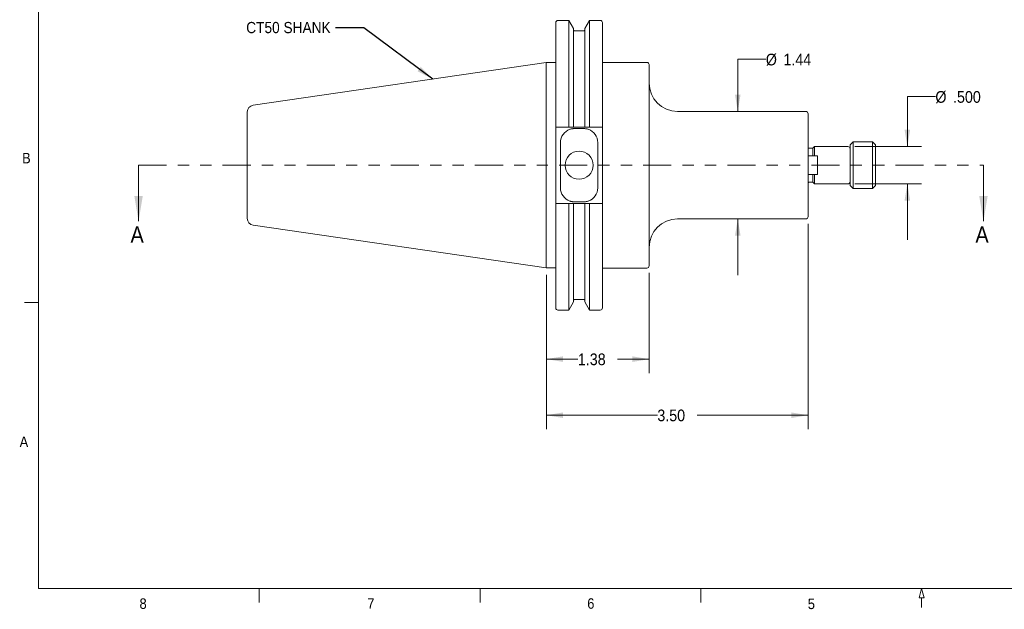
# Model space of a CAD drawing. Header units: inches. Extents: x 0.5 to 16.5, y 0.2 to 10.8.
# Tile 1 of 8: x 0.5 to 9.2, y 0.2 to 5.5. Entities that reach past the tile are written whole.
import ezdxf

# ---------------------------------------------------------------- set-up
doc = ezdxf.new("R2010")
doc.units = ezdxf.units.IN
doc.header["$MEASUREMENT"] = 0
doc.linetypes.add('PHANTOM', pattern=[0.5, 0.25, -0.05, 0.05, -0.05, 0.05, -0.05])
doc.styles.add('SLDTEXTSTYLE1', font='GOTHIC.TTF', dxfattribs={"width": 0.913})
doc.styles.get("Standard").update_dxf_attribs({"font": 'GOTHIC.TTF'})
doc.dimstyles.new('SLDDIMSTYLE0', dxfattribs={"dimtxt": 0.104167, "dimasz": 0.15, "dimexe": 0, "dimexo": 0.0625, "dimgap": 0.026042, "dimtad": 0, "dimtih": 1, "dimtoh": 1, "dimlfac": 1.5, "dimrnd": 1e-09, "dimzin": 4, "dimdsep": 46, "dimtxsty": 'SLDTEXTSTYLE1', "dimsah": 1, "dimcen": 0.09, "dimadec": 0, "dimazin": 1, "dimtfac": 1, "dimtdec": 3, "dimtofl": 0, "dimtmove": 0, "dimatfit": 3, "dimfxl": 1, "dimfrac": 2, "dimtolj": 1, "dimtzin": 12, "dimarcsym": 0})
doc.dimstyles.new('SLDDIMSTYLE1', dxfattribs={"dimtxt": 0.104167, "dimasz": 0.15, "dimexe": 0, "dimexo": 0.0625, "dimgap": 0.026042, "dimtad": 0, "dimtih": 1, "dimtoh": 1, "dimlfac": 1.5, "dimrnd": 1e-09, "dimzin": 12, "dimdsep": 46, "dimtxsty": 'SLDTEXTSTYLE1', "dimsah": 1, "dimcen": 0.09, "dimadec": 0, "dimazin": 3, "dimtfac": 1, "dimtdec": 3, "dimtofl": 0, "dimtmove": 0, "dimatfit": 3, "dimfxl": 1, "dimfrac": 2, "dimtolj": 1, "dimtzin": 12, "dimarcsym": 0})
doc.dimstyles.new('SLDDIMSTYLE2', dxfattribs={"dimtxt": 0.104167, "dimasz": 0.15, "dimexe": 0, "dimexo": 0.0625, "dimgap": 0.026042, "dimtad": 0, "dimtih": 1, "dimtoh": 1, "dimlfac": 1.5, "dimrnd": 1e-09, "dimzin": 12, "dimdsep": 46, "dimtxsty": 'SLDTEXTSTYLE1', "dimsah": 1, "dimcen": 0.09, "dimadec": 0, "dimazin": 3, "dimtfac": 1, "dimtdec": 3, "dimtmove": 0, "dimatfit": 0, "dimfxl": 1, "dimfrac": 2, "dimtolj": 1, "dimtzin": 12, "dimarcsym": 0})
doc.dimstyles.new('SLDDIMSTYLE3', dxfattribs={"dimtxt": 0.104167, "dimasz": 0.15, "dimexe": 0, "dimexo": 0.0625, "dimgap": 0.026042, "dimtad": 0, "dimtih": 1, "dimtoh": 1, "dimdec": 3, "dimlfac": 1.5, "dimrnd": 1e-09, "dimzin": 4, "dimdsep": 46, "dimtxsty": 'SLDTEXTSTYLE1', "dimsah": 1, "dimcen": 0.09, "dimadec": 0, "dimazin": 1, "dimtfac": 1, "dimtdec": 3, "dimtmove": 0, "dimatfit": 0, "dimfxl": 1, "dimfrac": 2, "dimtolj": 1, "dimtzin": 12, "dimarcsym": 0})
doc.dimstyles.new('SLDDIMSTYLE4', dxfattribs={"dimtxt": 0, "dimasz": 0.15, "dimexe": 0, "dimexo": 0.0625, "dimgap": 0, "dimtad": 0, "dimtih": 1, "dimtoh": 1, "dimdec": 0, "dimrnd": 1e-09, "dimzin": 0, "dimdsep": 46, "dimtxsty": 'Standard', "dimsah": 1, "dimcen": 0.09, "dimadec": 0, "dimazin": 0, "dimtfac": 0.15, "dimtdec": 0, "dimtofl": 0, "dimtmove": 0, "dimatfit": 3, "dimfxl": 1, "dimfrac": 2, "dimtolj": 1, "dimtzin": 0, "dimarcsym": 0})

# ---------------------------------------------------------------- blocks, each defined once
blk = doc.blocks.new('_D')
at = {"color": 7, "linetype": 'Continuous', "lineweight": 0}
for p, q in [((7.4872, 3.6521), (7.4872, 1.8198)), ((5.1539, 3.1956), (5.1539, 1.8198)), ((5.1539, 1.9448), (6.1436, 1.9448)), ((7.4872, 1.9448), (6.4974, 1.9448))]:
    blk.add_line(p, q, dxfattribs=at)
for points in [[(5.1539, 1.9448), (5.3039, 1.9198), (5.3039, 1.9698)], [(7.4872, 1.9448), (7.3372, 1.9698), (7.3372, 1.9198)]]:
    blk.add_solid(points, dxfattribs=at)
at = {"color": 7, "linetype": 'Continuous', "lineweight": 0, "insert": (6.1436, 1.9951, -3.3294), "char_height": 0.10417, "attachment_point": 1, "style": 'SLDTEXTSTYLE1'}
blk.add_mtext('3.50', dxfattribs=at)
blk = doc.blocks.new('_D_1')
at = {"color": 7, "linetype": 'Continuous', "lineweight": 0}
for p, q in [((5.1539, 3.1956), (5.1539, 2.3198)), ((6.0705, 3.2148), (6.0705, 2.3198)), ((5.1539, 2.4448), (5.4353, 2.4448)), ((6.0705, 2.4448), (5.7891, 2.4448))]:
    blk.add_line(p, q, dxfattribs=at)
for points in [[(5.1539, 2.4448), (5.3039, 2.4198), (5.3039, 2.4698)], [(6.0705, 2.4448), (5.9205, 2.4698), (5.9205, 2.4198)]]:
    blk.add_solid(points, dxfattribs=at)
at = {"color": 7, "linetype": 'Continuous', "lineweight": 0, "insert": (5.4353, 2.4951, -3.3294), "char_height": 0.10417, "attachment_point": 1, "style": 'SLDTEXTSTYLE1'}
blk.add_mtext('1.38', dxfattribs=at)
blk = doc.blocks.new('_D_2')
at = {"color": 7, "linetype": 'Continuous', "lineweight": 0}
for p, q in [((7.1108, 5.1199), (6.8608, 5.1199)), ((6.8608, 5.1199), (6.8608, 4.6533)), ((6.8608, 3.6946), (6.8608, 3.1946))]:
    blk.add_line(p, q, dxfattribs=at)
for points in [[(6.8608, 4.6533), (6.8858, 4.8033), (6.8358, 4.8033)], [(6.8608, 3.6946), (6.8358, 3.5446), (6.8858, 3.5446)]]:
    blk.add_solid(points, dxfattribs=at)
at = {"color": 7, "linetype": 'Continuous', "lineweight": 0, "char_height": 0.10417, "attachment_point": 1, "style": 'SLDTEXTSTYLE1'}
for s, insert in [('%%c', (7.1108, 5.1682, -3.3294)), ('1.44', (7.2681, 5.1682, -3.3294))]:
    blk.add_mtext(s, dxfattribs=dict(at, insert=insert))
blk = doc.blocks.new('_D_3')
at = {"color": 7, "linetype": 'Continuous', "lineweight": 0}
for p, q in [((8.6229, 4.7864), (8.3729, 4.7864)), ((8.3729, 4.7864), (8.3729, 4.3404)), ((7.905, 4.3404), (8.4979, 4.3404)), ((7.905, 4.0074), (8.4979, 4.0074)), ((8.3729, 4.0074), (8.3729, 3.5074))]:
    blk.add_line(p, q, dxfattribs=at)
for points in [[(8.3729, 4.3404), (8.3979, 4.4904), (8.3479, 4.4904)], [(8.3729, 4.0074), (8.3479, 3.8574), (8.3979, 3.8574)]]:
    blk.add_solid(points, dxfattribs=at)
at = {"color": 7, "linetype": 'Continuous', "lineweight": 0, "char_height": 0.10417, "attachment_point": 1, "style": 'SLDTEXTSTYLE1'}
for s, insert in [('%%c', (8.6229, 4.8347, -3.3294)), ('.500', (8.7801, 4.8347, -3.3294))]:
    blk.add_mtext(s, dxfattribs=dict(at, insert=insert))

msp = doc.modelspace()

# ---------------------------------------------------------------- linework, layer by layer
at = {"color": 7, "linetype": 'Continuous', "lineweight": 0}
for p, q in [((0.625, 10.6), (0.625, 0.4)), ((1.51781, 4.17392), (1.51781, 3.67392)), ((9.05143, 4.17392), (9.05143, 3.67392)), ((0.62625, 2.95), (0.50125, 2.95)), ((16.375, 0.4), (0.625, 0.4)), ((2.59375, 0.4), (2.59375, 0.275)), ((4.5625, 0.4), (4.5625, 0.275)), ((6.53125, 0.4), (6.53125, 0.275)), ((8.5, 0.4), (8.47722, 0.315)), ((8.5, 0.4), (8.52278, 0.315)), ((8.52278, 0.315), (8.47722, 0.315)), ((8.5, 0.315), (8.5, 0.23))]:
    msp.add_line(p, q, dxfattribs=at)
at = {"color": 7, "linetype": 'Continuous', "lineweight": 15}
for p, q in [((5.23719, 5.44559), (5.23719, 4.51392)), ((5.35354, 5.46559), (5.25719, 5.46559)), ((5.39576, 5.39247), (5.35354, 5.46559)), ((5.35354, 5.46559), (5.35354, 4.51392)), ((5.53864, 5.46559), (5.49642, 5.39247)), ((5.63386, 5.46559), (5.53864, 5.46559)), ((5.53864, 5.46559), (5.53864, 4.51392)), ((5.65386, 5.44559), (5.65386, 4.51392)), ((5.39576, 5.39247), (5.39576, 4.51392)), ((5.48976, 5.37192), (5.40242, 5.37192)), ((5.49642, 5.39247), (5.49642, 4.51392)), ((5.15386, 5.08975), (2.53853, 4.70835)), ((5.23652, 5.08975), (5.15386, 5.08975)), ((5.15386, 5.08975), (5.15386, 4.17392)), ((5.23719, 5.08977), (5.23652, 5.08975)), ((6.05052, 5.09059), (5.65386, 5.09059)), ((6.07052, 3.27725), (6.07052, 5.07059)), ((7.46719, 4.65325), (6.32386, 4.65325)), ((2.48719, 4.64898), (2.48719, 4.17392)), ((7.48719, 3.71459), (7.48719, 4.63325)), ((5.23719, 4.49392), (5.23719, 4.51392)), ((5.23719, 4.49392), (5.23719, 3.85392)), ((5.35354, 4.51392), (5.25719, 4.51392)), ((5.48976, 4.51392), (5.40242, 4.51392)), ((5.48809, 4.50059), (5.40409, 4.50059)), ((5.63386, 4.51392), (5.53864, 4.51392)), ((5.65386, 4.51392), (5.65386, 4.49392)), ((5.65386, 3.85392), (5.65386, 4.49392)), ((5.27942, 3.97192), (5.27942, 4.37592)), ((5.61276, 4.37592), (5.61276, 3.97192)), ((7.53112, 4.32542), (7.50352, 4.32542)), ((7.54612, 4.34042), (7.53112, 4.32542)), ((7.53112, 4.25725), (7.53112, 4.32542)), ((7.84252, 4.34042), (7.54612, 4.34042)), ((7.54612, 4.25725), (7.54612, 4.34042)), ((7.88919, 4.38225), (7.86252, 4.35559)), ((7.86252, 3.99225), (7.86252, 4.35559)), ((8.06352, 4.38225), (7.88919, 4.38225)), ((7.88919, 3.96559), (7.88919, 4.38225)), ((8.09019, 4.35559), (8.06352, 4.38225)), ((8.06352, 3.96559), (8.06352, 4.38225)), ((8.09019, 3.99225), (8.09019, 4.35559)), ((7.48719, 4.25725), (7.57052, 4.25725)), ((7.57052, 4.25725), (7.57052, 4.09059)), ((2.48719, 4.17392), (2.48719, 3.69886)), ((5.15386, 4.17392), (5.15386, 3.25809)), ((7.48719, 4.09059), (7.57052, 4.09059)), ((7.53112, 4.02242), (7.53112, 4.09059)), ((7.54612, 4.00742), (7.54612, 4.09059)), ((7.50352, 4.02242), (7.53112, 4.02242)), ((7.53112, 4.02242), (7.54612, 4.00742)), ((7.54612, 4.00742), (7.84252, 4.00742)), ((7.86252, 3.99225), (7.88919, 3.96559)), ((7.88919, 3.96559), (8.06352, 3.96559)), ((8.06352, 3.96559), (8.09019, 3.99225)), ((5.23719, 3.83392), (5.23719, 3.85392)), ((5.23719, 3.83392), (5.23719, 2.90225)), ((5.25719, 3.83392), (5.35354, 3.83392)), ((5.35354, 3.83392), (5.35354, 2.88225)), ((5.39576, 3.83392), (5.39576, 2.95537)), ((5.40242, 3.83392), (5.48976, 3.83392)), ((5.40409, 3.84725), (5.48809, 3.84725)), ((5.49642, 3.83392), (5.49642, 2.95537)), ((5.53864, 3.83392), (5.53864, 2.88225)), ((5.53864, 3.83392), (5.63386, 3.83392)), ((5.65386, 3.85392), (5.65386, 3.83392)), ((5.65386, 3.83392), (5.65386, 2.90225)), ((6.32386, 3.69459), (7.46719, 3.69459)), ((2.53853, 3.63949), (5.15386, 3.25809)), ((5.15386, 3.25809), (5.23652, 3.25809)), ((5.23652, 3.25809), (5.23719, 3.25807)), ((5.65386, 3.25725), (6.05052, 3.25725)), ((5.35354, 2.88225), (5.39576, 2.95537)), ((5.40242, 2.97592), (5.48976, 2.97592)), ((5.49642, 2.95537), (5.53864, 2.88225)), ((5.25719, 2.88225), (5.35354, 2.88225)), ((5.53864, 2.88225), (5.63386, 2.88225))]:
    msp.add_line(p, q, dxfattribs=at)
at = {"color": 7, "linetype": 'PHANTOM', "lineweight": 0}
msp.add_line((1.51781, 4.17392), (9.05143, 4.17392), dxfattribs=at)
at = {"color": 7, "linetype": 'Continuous', "lineweight": 15}
msp.add_circle((5.44609, 4.17392), 0.125, dxfattribs=at)
for centre, radius, start, end in [((5.25719, 5.44559), 0.02, 90, 180), ((5.63386, 5.44559), 0.02, 0, 90), ((5.40242, 5.37859), 0.00667, 180, 270), ((5.48976, 5.37859), 0.00667, 270, 0), ((6.05052, 5.07059), 0.02, 0, 90), ((6.32386, 4.90659), 0.25333, 180, 270), ((2.54719, 4.64898), 0.06, 98.2971, 180), ((7.46719, 4.63325), 0.02, 0, 90), ((5.40409, 4.37592), 0.12467, 108.822246, 180), ((5.48809, 4.37592), 0.12467, 0, 71.177754), ((7.50352, 4.35675), 0.03133, 238.582078, 270), ((7.84252, 4.32042), 0.02, 360, 90), ((5.40409, 3.97192), 0.12467, 180, 251.177754), ((5.48809, 3.97192), 0.12467, 288.822246, 0), ((7.50352, 3.99109), 0.03133, 90, 121.417922), ((7.84252, 4.02742), 0.02, 270, 0), ((2.54719, 3.69886), 0.06, 180, 261.7029), ((6.32386, 3.44125), 0.25333, 90, 180), ((7.46719, 3.71459), 0.02, 270, 0), ((6.05052, 3.27725), 0.02, 270, 0), ((5.25719, 2.90225), 0.02, 180, 270), ((5.40242, 2.96925), 0.00667, 90, 180), ((5.48976, 2.96925), 0.00667, 0, 90), ((5.63386, 2.90225), 0.02, 270, 0)]:
    msp.add_arc(centre, radius, start, end, dxfattribs=at)
for points, knots in [([(5.25719, 4.51392), (5.25661, 4.51392), (5.25476, 4.51392), (5.25184, 4.51392), (5.24857, 4.51392), (5.24569, 4.51392), (5.24314, 4.51392), (5.24096, 4.51392), (5.23925, 4.51392), (5.23761, 4.51392), (5.23736, 4.51392), (5.23719, 4.51392)], [0, 0, 0, 0, 0.0546279, 0.1730786, 0.2778602, 0.3826557, 0.4873142, 0.5919893, 0.6991656, 0.8063555, 1, 1, 1, 1]), ([(5.39576, 4.51392), (5.38234, 4.51392), (5.36828, 4.51392), (5.35418, 4.51392), (5.35354, 4.51392)], [0, 0, 0, 0, 0.954332, 1, 1, 1, 1]), ([(5.40409, 4.50059), (5.40072, 4.50051), (5.39399, 4.50035), (5.38387, 4.49906), (5.37378, 4.49704), (5.36717, 4.49496), (5.36387, 4.49392)], [0, 0, 0, 0, 0.2465752, 0.4931704, 0.7466121, 1, 1, 1, 1]), ([(5.40242, 4.51392), (5.40183, 4.51392), (5.40051, 4.51392), (5.39863, 4.51392), (5.39704, 4.51392), (5.39596, 4.51392), (5.39582, 4.51392), (5.39576, 4.51392)], [0, 0, 0, 0, 0.1678199, 0.3697533, 0.5758226, 0.789607, 1, 1, 1, 1]), ([(5.52831, 4.49392), (5.5251, 4.49493), (5.51867, 4.49696), (5.50868, 4.499), (5.49847, 4.50034), (5.49155, 4.5005), (5.48809, 4.50059)], [0, 0, 0, 0, 0.24660115, 0.49325267, 0.74663753, 1, 1, 1, 1]), ([(5.49642, 4.51392), (5.49636, 4.51392), (5.49623, 4.51392), (5.49512, 4.51392), (5.49338, 4.51392), (5.49147, 4.51392), (5.49023, 4.51392), (5.48976, 4.51392)], [0, 0, 0, 0, 0.2017054, 0.4295138, 0.6521544, 0.8659344, 1, 1, 1, 1]), ([(5.53864, 4.51392), (5.538, 4.51392), (5.5239, 4.51392), (5.50984, 4.51392), (5.49642, 4.51392)], [0, 0, 0, 0, 0.045668, 1, 1, 1, 1]), ([(5.65386, 4.51392), (5.65383, 4.51392), (5.65375, 4.51392), (5.65305, 4.51392), (5.65173, 4.51392), (5.64984, 4.51392), (5.64723, 4.51392), (5.64414, 4.51392), (5.64076, 4.51392), (5.63745, 4.51392), (5.6351, 4.51392), (5.63386, 4.51392)], [0, 0, 0, 0, 0.0820804, 0.1938844, 0.3089867, 0.4196768, 0.5337666, 0.6782329, 0.7794186, 0.8835006, 1, 1, 1, 1]), ([(5.23719, 3.83392), (5.23719, 3.83392), (5.2372, 3.83392), (5.23751, 3.83392), (5.2385, 3.83392), (5.24009, 3.83392), (5.24219, 3.83392), (5.24475, 3.83392), (5.2479, 3.83392), (5.25204, 3.83392), (5.25534, 3.83392), (5.25719, 3.83392)], [0, 0, 0, 0, 0.0182345, 0.1315217, 0.2448005, 0.3578147, 0.4708099, 0.5810193, 0.6912085, 0.8272868, 1, 1, 1, 1]), ([(5.35354, 3.83392), (5.35418, 3.83392), (5.36828, 3.83392), (5.38234, 3.83392), (5.39576, 3.83392)], [0, 0, 0, 0, 0.045668, 1, 1, 1, 1]), ([(5.36387, 3.85392), (5.36708, 3.85291), (5.37351, 3.85088), (5.3835, 3.84884), (5.39371, 3.8475), (5.40063, 3.84734), (5.40409, 3.84725)], [0, 0, 0, 0, 0.2466012, 0.4932527, 0.7466375, 1, 1, 1, 1]), ([(5.39576, 3.83392), (5.39576, 3.83392), (5.39577, 3.83392), (5.39615, 3.83392), (5.39743, 3.83392), (5.3993, 3.83392), (5.40108, 3.83392), (5.40213, 3.83392), (5.40242, 3.83392)], [0, 0, 0, 0, 0.02986486, 0.2575558, 0.48465237, 0.70533508, 0.91690907, 1, 1, 1, 1]), ([(5.48809, 3.84725), (5.49146, 3.84733), (5.49819, 3.84749), (5.50831, 3.84878), (5.5184, 3.85081), (5.52501, 3.85288), (5.52831, 3.85392)], [0, 0, 0, 0, 0.2465752, 0.4931704, 0.7466121, 1, 1, 1, 1]), ([(5.48976, 3.83392), (5.48983, 3.83392), (5.49062, 3.83392), (5.49214, 3.83392), (5.49404, 3.83392), (5.4955, 3.83392), (5.4963, 3.83392), (5.49639, 3.83392), (5.49642, 3.83392)], [0, 0, 0, 0, 0.0208914, 0.2230905, 0.4256529, 0.6335706, 0.8497056, 1, 1, 1, 1]), ([(5.49642, 3.83392), (5.50984, 3.83392), (5.5239, 3.83392), (5.538, 3.83392), (5.53864, 3.83392)], [0, 0, 0, 0, 0.954332, 1, 1, 1, 1]), ([(5.63386, 3.83392), (5.63388, 3.83392), (5.63498, 3.83392), (5.63718, 3.83392), (5.6405, 3.83392), (5.64365, 3.83392), (5.64654, 3.83392), (5.64897, 3.83392), (5.65096, 3.83392), (5.65249, 3.83392), (5.65348, 3.83392), (5.65383, 3.83392), (5.65385, 3.83392), (5.65386, 3.83392)], [0, 0, 0, 0, 0.0018949, 0.103994, 0.2060987, 0.321717, 0.428922, 0.5361453, 0.6432125, 0.750295, 0.8601917, 0.9700964, 1, 1, 1, 1])]:
    msp.add_open_spline(points, degree=3, knots=knots, dxfattribs=at)
at = {"color": 7, "linetype": 'Continuous', "lineweight": 0}
for points in [[(1.51781, 3.67392), (1.55531, 3.89892), (1.48031, 3.89892)], [(9.05143, 3.67392), (9.08893, 3.89892), (9.01393, 3.89892)]]:
    msp.add_solid(points, dxfattribs=at)

# ---------------------------------------------------------------- texts
at = {"color": 7, "linetype": 'Continuous', "lineweight": 0, "attachment_point": 1, "style": 'SLDTEXTSTYLE1'}
for s, insert, char_height in [('CT50 SHANK', (2.47788, 5.45133), 0.1), ('B', (0.47972, 4.28415), 0.09375), ('A', (0.45756, 1.75475), 0.09375), ('8', (1.52677, 0.31186), 0.09375), ('7', (3.55743, 0.31216), 0.09375), ('6', (5.51883, 0.31256), 0.09375), ('5', (7.48512, 0.30949), 0.09375)]:
    msp.add_mtext(s, dxfattribs=dict(at, insert=insert, char_height=char_height))
at = {"color": 7, "linetype": 'Continuous', "char_height": 0.14583, "attachment_point": 1, "style": 'SLDTEXTSTYLE1'}
for insert in [(1.44598, 3.62763), (8.97961, 3.62763)]:
    msp.add_mtext('A', dxfattribs=dict(at, insert=insert))

# ---------------------------------------------------------------- dimensions: what is measured, and where the dimension line sits
at = {"color": 7, "linetype": 'Continuous', "lineweight": 0}
for base, p1, p2, dimstyle, picture, middle in [((6.86083, 3.69459), (6.32386, 4.65325), (6.32386, 3.69459), 'SLDDIMSTYLE2', '_D_2', (6.86083, 5.11993)), ((8.3728884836, 4.3404204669), (7.8425233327, 4.0074204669), (7.8425233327, 4.3404204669), 'SLDDIMSTYLE3', '_D_3', (8.3728884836, 4.7864041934))]:
    dim = msp.add_linear_dim(base=base, p1=p1, p2=p2, angle=90, text='%%c<>', dimstyle=dimstyle, dxfattribs=at)
    dim.commit()
    dim.dimension.update_dxf_attribs({"geometry": picture, "text_midpoint": middle, "dimtype": 160})
for base, p1, p2, dimstyle, picture, middle in [((7.48719, 1.94475), (5.15386, 3.25809), (7.48719, 3.71459), 'SLDDIMSTYLE0', '_D', (6.32052, 1.94475)), ((6.0705233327, 2.4447538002), (5.1538566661, 3.2580871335), (6.0705233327, 3.2772538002), 'SLDDIMSTYLE1', '_D_1', (5.6121899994, 2.4447538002))]:
    dim = msp.add_linear_dim(base=base, p1=p1, p2=p2, dimstyle=dimstyle, dxfattribs=at)
    dim.commit()
    dim.dimension.update_dxf_attribs({"geometry": picture, "text_midpoint": middle, "dimtype": 160})

# ---------------------------------------------------------------- leaders
msp.add_leader([(4.14054, 4.94198), (3.52529, 5.39857), (3.27529, 5.39857)], dimstyle='SLDDIMSTYLE4', dxfattribs=at)

doc.saveas('drawing.dxf')
